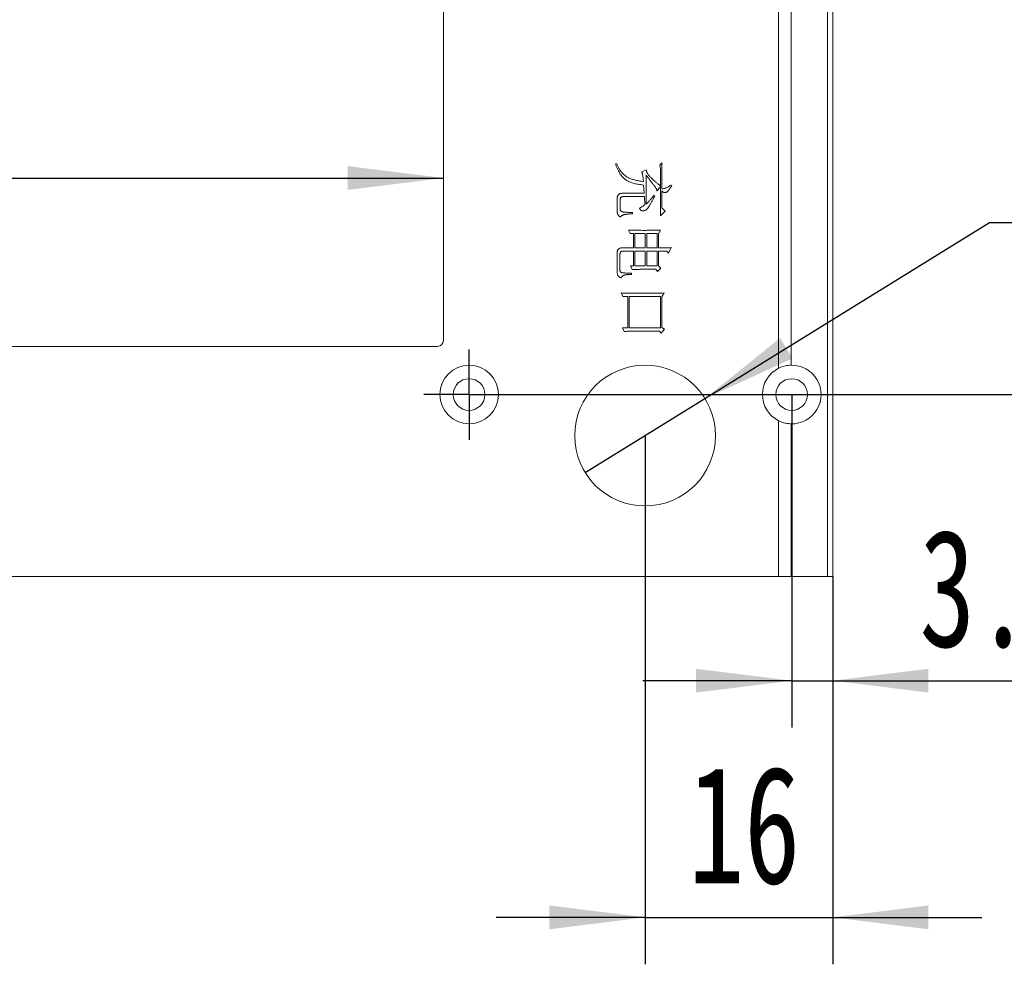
# Model space of a CAD drawing. Header units: millimetres. Extents: x -8 to 916, y -4 to 297.
# Tile 4 of 12: x 177 to 219, y 130 to 171. Entities that reach past the tile are written whole.
import ezdxf

# ---------------------------------------------------------------- set-up
doc = ezdxf.new("R2010")
doc.units = ezdxf.units.MM
doc.layers.add('10', color=7, linetype='Continuous')
doc.styles.add('SLDTEXTSTYLE0', font='TXT', dxfattribs={"width": 0.7, "bigfont": 'bigfont'})
doc.styles.add('SLDTEXTSTYLE1', font='TXT', dxfattribs={"width": 0.7})
doc.dimstyles.new('SLDDIMSTYLE0', dxfattribs={"dimtxt": 5, "dimasz": 4.08, "dimexe": 0, "dimexo": 0.0625, "dimgap": 1.25, "dimtad": 2, "dimlfac": 2, "dimrnd": 1e-09, "dimzin": 12, "dimdsep": 46, "dimtxsty": 'SLDTEXTSTYLE1', "dimsah": 1, "dimcen": 0.09, "dimadec": 0, "dimazin": 3, "dimtfac": 1, "dimtofl": 0, "dimtmove": 0, "dimatfit": 3, "dimfxl": 0, "dimfrac": 2, "dimtolj": 1, "dimtzin": 12, "dimarcsym": 0})
doc.dimstyles.new('SLDDIMSTYLE1', dxfattribs={"dimtxt": 5, "dimasz": 4.08, "dimexe": 0, "dimexo": 0.0625, "dimgap": 1.25, "dimtad": 2, "dimlfac": 2, "dimrnd": 1e-09, "dimzin": 4, "dimdsep": 46, "dimtxsty": 'SLDTEXTSTYLE1', "dimsah": 1, "dimcen": 0.09, "dimadec": 0, "dimazin": 1, "dimtfac": 1, "dimtofl": 0, "dimtmove": 0, "dimatfit": 3, "dimfxl": 0, "dimfrac": 2, "dimtolj": 1, "dimtzin": 12, "dimarcsym": 0})
doc.dimstyles.new('SLDDIMSTYLE4', dxfattribs={"dimtxt": 5, "dimasz": 4.08, "dimexe": 0, "dimexo": 0.0625, "dimgap": 1.25, "dimtad": 2, "dimlfac": 2, "dimrnd": 1e-09, "dimzin": 4, "dimdsep": 46, "dimtxsty": 'SLDTEXTSTYLE1', "dimsah": 1, "dimcen": 0.09, "dimadec": 0, "dimazin": 1, "dimtfac": 1, "dimtmove": 0, "dimatfit": 0, "dimfxl": 0, "dimfrac": 2, "dimtolj": 1, "dimtzin": 12, "dimarcsym": 0})
doc.dimstyles.new('SLDDIMSTYLE5', dxfattribs={"dimtxt": 5, "dimasz": 4.08, "dimexe": 0, "dimexo": 0.0625, "dimgap": 1.25, "dimtad": 2, "dimlfac": 2, "dimrnd": 1e-09, "dimzin": 12, "dimdsep": 46, "dimtxsty": 'SLDTEXTSTYLE1', "dimsah": 1, "dimcen": 0.09, "dimadec": 0, "dimazin": 3, "dimtfac": 1, "dimtmove": 0, "dimatfit": 0, "dimfxl": 0, "dimfrac": 2, "dimtolj": 1, "dimtzin": 12, "dimarcsym": 0})
doc.dimstyles.new('SLDDIMSTYLE7', dxfattribs={"dimtxt": 5, "dimasz": 4.08, "dimexe": 0, "dimexo": 0.0625, "dimgap": 1.25, "dimtad": 0, "dimtih": 1, "dimtoh": 1, "dimlfac": 2, "dimrnd": 1e-09, "dimzin": 12, "dimdsep": 46, "dimtxsty": 'SLDTEXTSTYLE1', "dimblk1": 'NONE', "dimsah": 1, "dimcen": 0, "dimadec": 0, "dimazin": 3, "dimtfac": 1, "dimtmove": 0, "dimatfit": 3, "dimldrblk": 'NONE', "dimfxl": 0, "dimfrac": 2, "dimtolj": 1, "dimtzin": 12, "dimarcsym": 0})

# ---------------------------------------------------------------- blocks, each defined once
blk = doc.blocks.new('_D_3')
at = {"layer": '10'}
for p, q in [((196.097, 195.755), (253.597, 195.755)), ((251.597, 195.755), (251.597, 154.755)), ((196.097, 154.755), (253.597, 154.755))]:
    blk.add_line(p, q, dxfattribs=at)
for points in [[(251.597, 195.755), (251.089, 191.675), (252.105, 191.675)], [(251.597, 154.755), (252.105, 158.835), (251.089, 158.835)]]:
    blk.add_solid(points, dxfattribs=at)
at = {"layer": '10', "insert": (245.152, 172.761), "char_height": 5, "attachment_point": 1, "rotation": 90, "style": 'SLDTEXTSTYLE1'}
blk.add_mtext('82', dxfattribs=at)
blk = doc.blocks.new('_D_6')
at = {"layer": '10'}
blk.add_line((135.747, 163.981), (194.997, 163.981), dxfattribs=at)
for points in [[(135.747, 163.981), (139.827, 163.473), (139.827, 164.489)], [(194.997, 163.981), (190.917, 164.489), (190.917, 163.473)]]:
    blk.add_solid(points, dxfattribs=at)
at = {"layer": '10', "insert": (158.387, 170.426), "char_height": 5, "attachment_point": 1, "style": 'SLDTEXTSTYLE1'}
blk.add_mtext('118.50', dxfattribs=at)
blk = doc.blocks.new('_D_12')
at = {"layer": '10'}
for p, q in [((203.597, 153.005), (203.597, 130.475)), ((211.597, 147.005), (211.597, 130.475)), ((203.597, 132.475), (197.247, 132.475)), ((203.597, 132.475), (211.597, 132.475)), ((211.597, 132.475), (217.947, 132.475))]:
    blk.add_line(p, q, dxfattribs=at)
for points in [[(203.597, 132.475), (199.517, 132.983), (199.517, 131.967)], [(211.597, 132.475), (215.677, 131.967), (215.677, 132.983)]]:
    blk.add_solid(points, dxfattribs=at)
at = {"layer": '10', "insert": (205.444, 138.92), "char_height": 5, "attachment_point": 1, "style": 'SLDTEXTSTYLE1'}
blk.add_mtext('16', dxfattribs=at)
blk = doc.blocks.new('_D_13')
at = {"layer": '10'}
for p, q in [((209.847, 154.755), (209.847, 140.561)), ((211.597, 147.005), (211.597, 140.561)), ((209.847, 142.561), (203.497, 142.561)), ((209.847, 142.561), (211.597, 142.561)), ((211.597, 142.561), (224.062, 142.561))]:
    blk.add_line(p, q, dxfattribs=at)
for points in [[(209.847, 142.561), (205.767, 143.069), (205.767, 142.053)], [(211.597, 142.561), (215.677, 142.053), (215.677, 143.069)]]:
    blk.add_solid(points, dxfattribs=at)
at = {"layer": '10', "insert": (215.291, 149.006), "char_height": 5, "attachment_point": 1, "style": 'SLDTEXTSTYLE1'}
blk.add_mtext('3.50', dxfattribs=at)
blk = doc.blocks.new('_D_17')
at = {"layer": '10'}
for p, q in [((206.148, 154.583), (218.282, 162.091)), ((218.282, 162.091), (241.067, 162.091)), ((201.046, 151.426), (206.148, 154.583))]:
    blk.add_line(p, q, dxfattribs=at)
blk.add_solid([(206.148, 154.583), (209.885, 156.298), (209.35, 157.162)], dxfattribs=at)
at = {"layer": '10', "char_height": 5, "attachment_point": 1}
for s, insert, style in [('%%c', (219.869, 166.998), 'SLDTEXTSTYLE1'), ('12', (225.747, 166.977), 'SLDTEXTSTYLE1'), ('贯\\M+190FA', (232.011, 166.977), 'SLDTEXTSTYLE0')]:
    blk.add_mtext(s, dxfattribs=dict(at, insert=insert, style=style))
blk = doc.blocks.new('_NONE')
blk = doc.blocks.new('SW_CENTERMARKSYMBOL_1')
at = {"layer": '10', "color": 0}
for p, q in [((0, 1.25), (0, 1.925)), ((0, 0), (0, 1.25)), ((-1.25, 0), (-1.925, 0)), ((0, 0), (-1.25, 0)), ((0, 0), (0, -1.25)), ((0, 0), (1.25, 0)), ((1.25, 0), (1.925, 0)), ((0, -1.25), (0, -1.925))]:
    blk.add_line(p, q, dxfattribs=at)

msp = doc.modelspace()

# ---------------------------------------------------------------- linework, layer by layer
at = {"color": 7, "linetype": 'Continuous', "lineweight": 15}
for p, q in [((211.3773113, 147.0048182), (211.3773113, 203.5048182)), ((211.59698121, 203.5048182), (211.59698121, 147.0048182)), ((209.28632104, 155.87202909), (209.28632104, 194.63760731)), ((209.81665113, 194.50518622), (209.81665113, 156.00445018)), ((194.99698121, 157.0548182), (194.99698121, 193.4548182)), ((202.33328258, 164.57277625), (202.37373635, 164.59300314)), ((204.22075048, 164.53232249), (204.31177145, 164.62334346)), ((204.31177145, 164.62334346), (204.31177145, 163.52097831)), ((203.45475091, 164.23903267), (203.64803001, 164.33005365)), ((203.63679286, 164.11767137), (203.63679286, 162.86360459)), ((204.2510908, 163.65245305), (204.2510908, 164.28959988)), ((203.55588532, 163.32882291), (203.53565844, 163.68279338)), ((204.69907882, 163.68279338), (204.73054286, 163.65245305)), ((202.61908096, 163.32882291), (203.55588532, 163.32882291)), ((204.2510908, 163.62211272), (204.10762976, 163.44007077)), ((204.2510908, 162.36804594), (204.2510908, 163.62211272)), ((204.31177145, 163.42995733), (204.31177145, 162.71190296)), ((202.40520039, 162.61076855), (202.40520039, 163.09621375)), ((202.53667513, 163.05575999), (202.53667513, 162.6714492)), ((203.56599876, 163.18723473), (202.65878558, 163.18723473)), ((203.58622565, 162.83326427), (203.56599876, 163.18723473)), ((203.97053644, 163.23780194), (204.0109902, 163.21757505)), ((203.06257411, 162.50963413), (203.06257411, 162.45906692)), ((204.45335964, 162.57031478), (204.2510908, 162.36804594)), ((204.31177145, 162.71190296), (204.45335964, 162.57031478)), ((202.95881769, 161.60953781), (202.88802359, 161.76123944)), ((203.10040587, 161.60953781), (202.95881769, 161.60953781)), ((203.10040587, 161.0027313), (203.10040587, 161.60953781)), ((203.16108652, 161.60953781), (203.16108652, 161.0027313)), ((203.60383053, 161.60953781), (203.16108652, 161.60953781)), ((203.60383053, 161.0027313), (203.60383053, 161.60953781)), ((203.66451118, 161.60953781), (203.66451118, 161.0027313)), ((204.10725519, 161.60953781), (203.66451118, 161.60953781)), ((204.10725519, 161.0027313), (204.10725519, 161.60953781)), ((204.25895681, 161.76123944), (204.16793584, 161.59942437)), ((204.16793584, 161.59942437), (204.16793584, 161.0027313)), ((202.40520039, 160.00150057), (202.40520039, 160.79034903)), ((202.60971666, 161.0027313), (203.10040587, 161.0027313)), ((203.10040587, 160.86114312), (202.63930784, 160.86114312)), ((203.10040587, 160.23410973), (203.10040587, 160.86114312)), ((203.16108652, 161.0027313), (203.60383053, 161.0027313)), ((203.60383053, 160.86114312), (203.16108652, 160.86114312)), ((203.16108652, 160.86114312), (203.16108652, 160.23410973)), ((203.60383053, 160.23410973), (203.60383053, 160.86114312)), ((203.66451118, 161.0027313), (204.10725519, 161.0027313)), ((203.66451118, 160.86114312), (203.66451118, 160.23410973)), ((204.10725519, 160.86114312), (203.66451118, 160.86114312)), ((204.10725519, 160.23410973), (204.10725519, 160.86114312)), ((204.16793584, 160.86114312), (204.16793584, 160.24422317)), ((204.52377916, 160.86114312), (204.16793584, 160.86114312)), ((204.59494782, 160.78023558), (204.52377916, 160.86114312)), ((204.70657025, 161.01284475), (204.59494782, 160.78023558)), ((202.52656169, 160.73978182), (202.52656169, 160.04195433)), ((202.97904457, 160.23410973), (203.10040587, 160.23410973)), ((203.04983866, 160.0824081), (202.97904457, 160.23410973)), ((203.02212034, 159.92059303), (203.02212034, 159.87002582)), ((203.16108652, 160.23410973), (203.60383053, 160.23410973)), ((203.66451118, 160.23410973), (204.10725519, 160.23410973)), ((204.12748207, 160.00150057), (204.05706255, 160.09252154)), ((204.26907025, 160.14308875), (204.12748207, 160.00150057)), ((204.16793584, 160.24422317), (204.26907025, 160.14308875)), ((202.64230442, 158.92947574), (202.57300861, 159.08117737)), ((204.41290587, 159.08117737), (204.31177145, 158.9193623)), ((202.86067984, 158.92947574), (202.64230442, 158.92947574)), ((202.86067984, 157.59450142), (202.86067984, 158.92947574)), ((204.2510908, 158.92947574), (202.92136049, 158.92947574)), ((202.92136049, 158.92947574), (202.92136049, 157.59450142)), ((204.2510908, 157.59450142), (204.2510908, 158.92947574)), ((204.31177145, 158.9193623), (204.31177145, 157.61472831)), ((202.62807068, 157.59450142), (202.86067984, 157.59450142)), ((202.69886478, 157.4427998), (202.62807068, 157.59450142)), ((202.92136049, 157.59450142), (204.2510908, 157.59450142)), ((204.2151319, 157.45291324), (203.21727231, 157.45291324)), ((204.27618712, 157.3720057), (204.2151319, 157.45291324)), ((204.41889902, 157.53382077), (204.27618712, 157.3720057)), ((204.31177145, 157.61472831), (204.41889902, 157.53382077)), ((135.99698121, 156.8048182), (194.74698121, 156.8048182)), ((209.28632104, 147.0048182), (209.28632104, 153.63760731)), ((209.81665113, 153.50518622), (209.81665113, 147.0048182)), ((131.90764139, 147.0048182), (209.28632104, 147.0048182)), ((209.81665113, 147.0048182), (209.28632104, 147.0048182)), ((211.3773113, 147.0048182), (209.81665113, 147.0048182)), ((211.59698121, 147.0048182), (211.3773113, 147.0048182))]:
    msp.add_line(p, q, dxfattribs=at)
for centre, radius in [((196.09698121, 154.7548182), 1.25), ((203.59698121, 153.0048182), 3), ((196.09698121, 154.7548182), 0.675), ((209.84698121, 154.7548182), 0.675)]:
    msp.add_circle(centre, radius, dxfattribs=at)
for centre, radius, start, end in [((194.74698121, 157.0548182), 0.25, 270, 0), ((209.84698121, 154.7548182), 1.25, 116.649289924, 243.350710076), ((209.84698121, 154.7548182), 1.25, 268.609634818, 91.390365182)]:
    msp.add_arc(centre, radius, start, end, dxfattribs=at)
for points, knots in [([(203.53565844, 163.68279338), (203.49478903, 163.68734458), (203.4156022, 163.6961628), (203.30099438, 163.71421817), (203.19429387, 163.73561768), (203.09545264, 163.76122356), (203.00434335, 163.78967959), (202.92114677, 163.82220934), (202.84606296, 163.85861818), (202.77696054, 163.89869917), (202.71333022, 163.94723471), (202.6529268, 164.00549608), (202.59448211, 164.07415516), (202.53790299, 164.15330202), (202.48333888, 164.24300968), (202.43122292, 164.34352443), (202.38005344, 164.45403343), (202.34923464, 164.53227684), (202.33328258, 164.57277625)], [0, 0, 0, 0, 0.0764470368, 0.1481205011, 0.2156358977, 0.2786958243, 0.3378695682, 0.3930041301, 0.444604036, 0.4928959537, 0.5412742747, 0.5929930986, 0.6486384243, 0.7086813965, 0.7736953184, 0.8436797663, 0.9190874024, 1, 1, 1, 1]), ([(202.37373635, 164.59300314), (202.39214167, 164.55568381), (202.42767708, 164.48363087), (202.48649243, 164.382954), (202.54653942, 164.29235953), (202.60869087, 164.21214548), (202.67293158, 164.1424084), (202.73876005, 164.0826807), (202.80701805, 164.03374252), (202.87785679, 163.99533747), (202.95073527, 163.96419489), (203.0253047, 163.93591205), (203.10265024, 163.91132084), (203.18239215, 163.88962941), (203.26461888, 163.87088563), (203.34931753, 163.85513425), (203.43654475, 163.84267143), (203.49567611, 163.83723905), (203.525545, 163.834495)], [0, 0, 0, 0, 0.085096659, 0.164297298, 0.2383219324, 0.3072934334, 0.3716365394, 0.4320442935, 0.4888123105, 0.5429921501, 0.5965178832, 0.650833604, 0.7060816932, 0.7624640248, 0.8198372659, 0.8785473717, 0.9386509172, 1, 1, 1, 1]), ([(204.2510908, 164.28959988), (204.25073277, 164.31108688), (204.25002792, 164.35338702), (204.24443104, 164.41548467), (204.23470892, 164.47503953), (204.22536241, 164.51339592), (204.22075048, 164.53232249)], [0, 0, 0, 0, 0.262765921, 0.5172913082, 0.7618123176, 1, 1, 1, 1]), ([(203.525545, 163.834495), (203.52375656, 163.85872393), (203.52033378, 163.90509427), (203.51408799, 163.97156211), (203.50661445, 164.03163089), (203.49847975, 164.08550593), (203.48940385, 164.13295562), (203.4787573, 164.17401576), (203.46803544, 164.20902331), (203.45892185, 164.22961063), (203.45475091, 164.23903267)], [0, 0, 0, 0, 0.1766538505, 0.3380875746, 0.4853792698, 0.6167331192, 0.7342462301, 0.8364177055, 0.9251345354, 1, 1, 1, 1]), ([(203.93382839, 163.72324714), (203.90957976, 163.75284272), (203.85983111, 163.81356119), (203.78636046, 163.90914655), (203.71110248, 164.01069531), (203.66195123, 164.0814534), (203.63679286, 164.11767137)], [0, 0, 0, 0, 0.2323765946, 0.4767452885, 0.7321687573, 1, 1, 1, 1]), ([(203.64803001, 164.33005365), (203.64884136, 164.31700335), (203.6505361, 164.28974377), (203.66223402, 164.24809977), (203.68089819, 164.20441339), (203.70721752, 164.15873331), (203.74041454, 164.11064507), (203.78106176, 164.06063103), (203.82902182, 164.00841581), (203.88283399, 163.95539278), (203.93864737, 163.90345207), (203.99278786, 163.85458193), (204.04352931, 163.81002776), (204.0912558, 163.76999981), (204.13517585, 163.7337525), (204.17664069, 163.70271285), (204.21455165, 163.67556324), (204.23940983, 163.659841), (204.2510908, 163.65245305)], [0, 0, 0, 0, 0.04208014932, 0.08789744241, 0.13861473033, 0.19506571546, 0.25762707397, 0.32694379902, 0.40277599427, 0.48622105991, 0.57056811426, 0.6487034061, 0.72148702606, 0.78837174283, 0.84963882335, 0.90513927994, 0.95542454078, 1, 1, 1, 1]), ([(204.10762976, 163.44007077), (204.10469192, 163.44975106), (204.09851867, 163.47009217), (204.08498171, 163.50071001), (204.06846415, 163.53332951), (204.04853876, 163.56789555), (204.02479901, 163.60411076), (203.99776397, 163.64230135), (203.96743045, 163.68252274), (203.94529683, 163.70934784), (203.93382839, 163.72324714)], [0, 0, 0, 0, 0.0906766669, 0.1905382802, 0.299737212, 0.4186591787, 0.5482093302, 0.6880512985, 0.8383652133, 1, 1, 1, 1]), ([(204.31177145, 163.52097831), (204.32527583, 163.52073012), (204.35317391, 163.52021741), (204.39617477, 163.52684911), (204.44140963, 163.53847104), (204.48855995, 163.55657031), (204.53835024, 163.57951205), (204.5901849, 163.60849268), (204.64433938, 163.64319572), (204.68035385, 163.66924802), (204.69907882, 163.68279338)], [0, 0, 0, 0, 0.09459111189, 0.19541157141, 0.30395854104, 0.42173736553, 0.54909113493, 0.68825889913, 0.83791670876, 1, 1, 1, 1]), ([(202.40520039, 163.09621375), (202.40574605, 163.11450017), (202.4067724, 163.1488957), (202.41692147, 163.19677769), (202.43329067, 163.23786614), (202.45727348, 163.27156871), (202.48820434, 163.29802236), (202.52619775, 163.31601955), (202.57053171, 163.32694433), (202.60228098, 163.32817285), (202.61908096, 163.32882291)], [0, 0, 0, 0, 0.1513950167, 0.2847639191, 0.4035487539, 0.5155619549, 0.6242307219, 0.7371724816, 0.8609260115, 1, 1, 1, 1]), ([(204.43725305, 163.35916324), (204.4266304, 163.36008999), (204.40473102, 163.36200057), (204.3727048, 163.37659564), (204.3408616, 163.39909184), (204.32191001, 163.41920003), (204.31177145, 163.42995733)], [0, 0, 0, 0, 0.2144538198, 0.4421129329, 0.7015464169, 1, 1, 1, 1]), ([(204.73054286, 163.65245305), (204.71960417, 163.63407082), (204.69888608, 163.59925452), (204.66872843, 163.55025795), (204.640157, 163.50814422), (204.61458242, 163.4717479), (204.59045062, 163.44229078), (204.56949781, 163.41834726), (204.55031949, 163.40097735), (204.52841751, 163.38680087), (204.50357728, 163.37709579), (204.47829775, 163.36671869), (204.45651007, 163.3606584), (204.44314657, 163.35962082), (204.43725305, 163.35916324)], [0, 0, 0, 0, 0.1485330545, 0.281324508, 0.3993865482, 0.5018818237, 0.5900261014, 0.663681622, 0.722647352, 0.7690598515, 0.8439700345, 0.9070853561, 0.9590231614, 1, 1, 1, 1]), ([(202.65878558, 163.18723473), (202.64924859, 163.18698892), (202.63105629, 163.18652004), (202.60582501, 163.17995096), (202.58388649, 163.17004519), (202.5667013, 163.1546598), (202.55280984, 163.13589387), (202.54300174, 163.11272032), (202.53763651, 163.08547247), (202.53700719, 163.06602252), (202.53667513, 163.05575999)], [0, 0, 0, 0, 0.1387587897, 0.2646896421, 0.377951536, 0.48643872, 0.5972116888, 0.7163435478, 0.8503320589, 1, 1, 1, 1]), ([(204.0109902, 163.21757505), (203.99906776, 163.19419344), (203.97593146, 163.14881986), (203.94121565, 163.0833433), (203.90896724, 163.02171838), (203.87722935, 162.96494037), (203.84778376, 162.9119714), (203.8196291, 162.86330834), (203.79334425, 162.81878351), (203.7679027, 162.7789101), (203.74461889, 162.74297773), (203.72238962, 162.71145921), (203.70202736, 162.68401493), (203.68279366, 162.66121938), (203.66566778, 162.64207081), (203.64971699, 162.62756154), (203.6354431, 162.61681925), (203.61203964, 162.60633305), (203.58140953, 162.59894866), (203.54798431, 162.5885859), (203.52362471, 162.58238377), (203.51032699, 162.58096328), (203.50531811, 162.58042822)], [0, 0, 0, 0, 0.0929119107, 0.1803018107, 0.2623602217, 0.3391228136, 0.410562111, 0.4769007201, 0.5381508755, 0.5935788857, 0.6443333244, 0.6897057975, 0.7301057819, 0.7652505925, 0.7952813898, 0.8209409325, 0.8415455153, 0.8581548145, 0.9112882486, 0.9526960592, 0.9821819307, 1, 1, 1, 1]), ([(203.63679286, 162.86360459), (203.646756, 162.87211098), (203.6683405, 162.8905395), (203.70096213, 162.92279806), (203.73794766, 162.96002297), (203.77738226, 163.00424239), (203.82085379, 163.05404374), (203.86802774, 163.10968236), (203.91815609, 163.17175483), (203.95259179, 163.21517528), (203.97053644, 163.23780194)], [0, 0, 0, 0, 0.0782417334, 0.1695056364, 0.2739475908, 0.3917136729, 0.5233563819, 0.6689136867, 0.8274689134, 1, 1, 1, 1]), ([(202.54678858, 162.31747874), (202.53477509, 162.32445091), (202.51110202, 162.33818985), (202.48076633, 162.36538927), (202.45461996, 162.39596255), (202.43443748, 162.43124992), (202.41935304, 162.47043679), (202.40938444, 162.51366507), (202.40402833, 162.56094394), (202.40480067, 162.59377616), (202.40520039, 162.61076855)], [0, 0, 0, 0, 0.1203163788, 0.2370883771, 0.3517426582, 0.4683283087, 0.5881160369, 0.715123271, 0.8525614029, 1, 1, 1, 1]), ([(202.53667513, 162.6714492), (202.53700987, 162.66180664), (202.53764153, 162.64361061), (202.54298642, 162.61793877), (202.55150225, 162.59553701), (202.56362586, 162.57615607), (202.5799071, 162.56063238), (202.59921435, 162.5479611), (202.62243035, 162.53946728), (202.64922311, 162.5340895), (202.68071818, 162.53066729), (202.71757323, 162.52738516), (202.76040468, 162.52404287), (202.80921205, 162.52056293), (202.86404715, 162.5177953), (202.92496407, 162.51461666), (202.99177769, 162.51218372), (203.03835186, 162.51050644), (203.06257411, 162.50963413)], [0, 0, 0, 0, 0.04725344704, 0.08916983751, 0.12794925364, 0.1643028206, 0.20024659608, 0.23744653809, 0.27679715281, 0.3206377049, 0.37122583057, 0.43210258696, 0.50213242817, 0.58193386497, 0.67208861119, 0.77141690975, 0.8811187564, 1, 1, 1, 1]), ([(203.06257411, 162.45906692), (203.03847347, 162.45736109), (202.99263169, 162.45411643), (202.92745574, 162.44884857), (202.8693671, 162.44374989), (202.81840001, 162.43822839), (202.77445734, 162.43219333), (202.73759241, 162.42632856), (202.70774114, 162.42062727), (202.67773359, 162.41224857), (202.64566157, 162.39862954), (202.61015673, 162.37762486), (202.57689037, 162.35015246), (202.5570266, 162.32859151), (202.54678858, 162.31747874)], [0, 0, 0, 0, 0.131445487, 0.2500221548, 0.3557391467, 0.4486814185, 0.528896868, 0.5970181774, 0.651770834, 0.6941319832, 0.7662924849, 0.8406170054, 0.9178520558, 1, 1, 1, 1]), ([(203.36372993, 162.68156264), (203.36434677, 162.68504223), (203.36570668, 162.69271346), (203.37442395, 162.70310332), (203.3874316, 162.71304054), (203.39820293, 162.71881188), (203.4041837, 162.72201641)], [0, 0, 0, 0, 0.1753007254, 0.3864749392, 0.6593410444, 1, 1, 1, 1]), ([(203.50531811, 162.58042822), (203.49552255, 162.58090815), (203.47662092, 162.58183423), (203.44948459, 162.58974851), (203.42488611, 162.60243772), (203.4041678, 162.62008129), (203.38748852, 162.63853396), (203.37453515, 162.65479445), (203.36602749, 162.66873464), (203.36441265, 162.67775081), (203.36372993, 162.68156264)], [0, 0, 0, 0, 0.1578348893, 0.3045600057, 0.452402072, 0.601298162, 0.7410762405, 0.8531454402, 0.9379131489, 1, 1, 1, 1]), ([(203.4041837, 162.72201641), (203.41680753, 162.72936014), (203.4439052, 162.74512382), (203.4870001, 162.77086989), (203.53477039, 162.80107444), (203.56848671, 162.82216699), (203.58622565, 162.83326427)], [0, 0, 0, 0, 0.2053506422, 0.4407951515, 0.7057892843, 1, 1, 1, 1]), ([(202.88802359, 161.76123944), (203.00413478, 161.7584074), (203.23932924, 161.75267085), (203.5337839, 161.75065033), (203.76877165, 161.75165686), (203.93883027, 161.75355329), (204.1014097, 161.75630298), (204.20726893, 161.75961989), (204.25895681, 161.76123944)], [0, 0, 0, 0, 0.2541210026, 0.5147467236, 0.6442376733, 0.7682712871, 0.8868538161, 1, 1, 1, 1]), ([(202.40520039, 160.79034903), (202.405829, 160.80700246), (202.40701257, 160.83835817), (202.41621153, 160.88236435), (202.43215526, 160.91990477), (202.45536595, 160.9504619), (202.48480206, 160.97449819), (202.52087872, 160.99144291), (202.56340946, 161.00097501), (202.5936849, 161.00212327), (202.60971666, 161.0027313)], [0, 0, 0, 0, 0.1478153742, 0.2783124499, 0.3969809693, 0.5069816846, 0.6157402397, 0.7313011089, 0.8577157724, 1, 1, 1, 1]), ([(202.63930784, 160.86114312), (202.63041831, 160.86081843), (202.61368319, 160.86020717), (202.59017272, 160.85478861), (202.57060764, 160.84458768), (202.55379725, 160.83142792), (202.54139027, 160.81360323), (202.53268704, 160.79224824), (202.52755954, 160.76723845), (202.52690747, 160.74929612), (202.52656169, 160.73978182)], [0, 0, 0, 0, 0.1405129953, 0.264524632, 0.3775359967, 0.4869910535, 0.5987540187, 0.7164448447, 0.8496389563, 1, 1, 1, 1]), ([(204.16793584, 161.0027313), (204.21600669, 161.00289152), (204.31002941, 161.0032049), (204.44787525, 161.00517036), (204.57936907, 161.00789984), (204.66487169, 161.01122373), (204.70657025, 161.01284475)], [0, 0, 0, 0, 0.267672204, 0.5235452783, 0.7676389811, 1, 1, 1, 1]), ([(202.55690202, 159.72843764), (202.54420471, 159.73521422), (202.51961576, 159.7483374), (202.48754407, 159.77281743), (202.46046975, 159.79928894), (202.43926513, 159.82928295), (202.42340468, 159.86405132), (202.4131206, 159.90449673), (202.40623485, 159.95094985), (202.40555869, 159.98399149), (202.40520039, 160.00150057)], [0, 0, 0, 0, 0.1292392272, 0.2502780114, 0.3614296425, 0.4685909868, 0.57861403, 0.703088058, 0.8426635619, 1, 1, 1, 1]), ([(202.52656169, 160.04195433), (202.52754944, 160.03477604), (202.52946031, 160.02088923), (202.53646599, 160.00178396), (202.54533431, 159.98473669), (202.55763443, 159.97066686), (202.57263345, 159.95929768), (202.59017076, 159.95012555), (202.61049796, 159.94391345), (202.63397103, 159.94041092), (202.66162192, 159.93787987), (202.69499796, 159.93587448), (202.73455921, 159.93309369), (202.78026541, 159.93058897), (202.83194518, 159.92781744), (202.88977763, 159.92585705), (202.95381639, 159.92303835), (202.99864582, 159.92143343), (203.02212034, 159.92059303)], [0, 0, 0, 0, 0.0393393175, 0.0761041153, 0.1101746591, 0.1434284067, 0.1768761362, 0.212146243, 0.250630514, 0.2919799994, 0.3411550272, 0.4017928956, 0.4740066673, 0.5570763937, 0.6510068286, 0.7557725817, 0.8721125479, 1, 1, 1, 1]), ([(204.05706255, 160.09252154), (204.0242251, 160.09251121), (203.96017334, 160.09249105), (203.8665298, 160.09263404), (203.7776319, 160.09213192), (203.69347803, 160.09178694), (203.61406869, 160.0914181), (203.53940438, 160.09100166), (203.46935712, 160.09077477), (203.40393381, 160.08990517), (203.34325296, 160.08918388), (203.28744141, 160.08844527), (203.23637571, 160.08765109), (203.18992266, 160.08705584), (203.14822442, 160.08583564), (203.1112662, 160.08472792), (203.07905167, 160.08362619), (203.05907769, 160.08279334), (203.04983866, 160.0824081)], [0, 0, 0, 0, 0.097795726, 0.1907574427, 0.2788859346, 0.362552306, 0.4413847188, 0.5153831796, 0.5849195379, 0.6499969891, 0.7102407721, 0.7656509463, 0.8162275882, 0.8623425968, 0.9040043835, 0.9404624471, 0.9724607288, 1, 1, 1, 1]), ([(203.02212034, 159.87002582), (203.00189052, 159.87004481), (202.96329374, 159.87008104), (202.90811177, 159.86788514), (202.85835752, 159.86571025), (202.81404303, 159.86136893), (202.77502242, 159.8567057), (202.74116407, 159.85096247), (202.71275031, 159.84356543), (202.68221186, 159.83268626), (202.64957448, 159.81548576), (202.61455171, 159.79112181), (202.58305457, 159.76227615), (202.56570378, 159.73982615), (202.55690202, 159.72843764)], [0, 0, 0, 0, 0.1194140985, 0.2278319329, 0.3260032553, 0.4133593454, 0.4906153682, 0.5579954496, 0.6159231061, 0.6637217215, 0.7491056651, 0.832740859, 0.9151522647, 1, 1, 1, 1]), ([(202.57300861, 159.08117737), (202.603224, 159.08042883), (202.6665248, 159.07886067), (202.76577847, 159.07638926), (202.87366571, 159.07521289), (202.99015363, 159.07353852), (203.11526243, 159.07244965), (203.24886131, 159.07186731), (203.39107244, 159.07081187), (203.53853015, 159.07119511), (203.68461449, 159.07080933), (203.82245565, 159.07185384), (203.94881285, 159.07244202), (204.06380878, 159.07351405), (204.1673111, 159.07518271), (204.25934401, 159.07635097), (204.33986934, 159.07877811), (204.38980769, 159.08041859), (204.41290587, 159.08117737)], [0, 0, 0, 0, 0.04927733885, 0.10323530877, 0.16186705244, 0.22518032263, 0.29317304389, 0.36584610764, 0.44299748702, 0.52503329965, 0.60625486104, 0.68116708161, 0.74976895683, 0.8122657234, 0.86865850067, 0.91853803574, 0.96232107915, 1, 1, 1, 1]), ([(203.21727231, 157.45291324), (203.19080219, 157.45298664), (203.13923417, 157.45312963), (203.06407256, 157.4521199), (202.99302593, 157.45151879), (202.9262239, 157.45043929), (202.8634283, 157.4487512), (202.80485066, 157.44758717), (202.75042807, 157.4450994), (202.71559561, 157.44354595), (202.69886478, 157.4427998)], [0, 0, 0, 0, 0.1531346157, 0.2983307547, 0.4348593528, 0.5641751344, 0.6848393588, 0.7982824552, 0.9031103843, 1, 1, 1, 1]), ([(209.81665113, 156.00445018), (209.78047785, 156.00357222), (209.74129605, 156.00105984), (209.65732881, 155.99107042), (209.61201387, 155.98343683), (209.47448202, 155.95172999), (209.37778659, 155.91793009), (209.28632104, 155.87202909)], [0, 0, 0, 0, 0.25, 0.25, 0.5, 0.5, 1, 1, 1, 1]), ([(209.28632104, 153.63760731), (209.33203561, 153.61466595), (209.37839494, 153.59490295), (209.47208747, 153.56132285), (209.51992808, 153.5474446), (209.65749377, 153.51568397), (209.74427827, 153.5069428), (209.81665113, 153.50518622)], [0, 0, 0, 0, 0.25, 0.25, 0.5, 0.5, 1, 1, 1, 1])]:
    msp.add_open_spline(points, degree=3, knots=knots, dxfattribs=at)

# ---------------------------------------------------------------- block references
at = {"layer": '10'}
msp.add_blockref('SW_CENTERMARKSYMBOL_1', (196.09698121, 154.7548182), dxfattribs=at)

# ---------------------------------------------------------------- dimensions: what is measured, and where the dimension line sits
dim = msp.add_linear_dim(base=(251.59698121, 154.7548182), p1=(196.09698121, 195.7548182), p2=(196.09698121, 154.7548182), angle=90, dimstyle='SLDDIMSTYLE0', dxfattribs=at)
dim.commit()
dim.dimension.update_dxf_attribs({"geometry": '_D_3', "text_midpoint": (251.59698121, 174.95187178), "dimtype": 160})
for base, p1, p2, dimstyle, picture, middle in [((194.99698121, 163.98052394), (135.74698121, 157.0548182), (194.99698121, 157.0548182), 'SLDDIMSTYLE1', '_D_6', (164.96346645, 163.98052394)), ((211.59698121, 142.56082607), (209.84698121, 154.7548182), (211.59698121, 147.0048182), 'SLDDIMSTYLE4', '_D_13', (219.67638083, 142.56082607)), ((211.59698121, 132.47490296), (203.59698121, 153.0048182), (211.59698121, 147.0048182), 'SLDDIMSTYLE5', '_D_12', (207.63462729, 132.47490296))]:
    dim = msp.add_linear_dim(base=base, p1=p1, p2=p2, dimstyle=dimstyle, dxfattribs=at)
    dim.commit()
    dim.dimension.update_dxf_attribs({"geometry": picture, "text_midpoint": middle, "dimtype": 160})
dim = msp.add_diameter_dim_2p(p1=(201.04582291, 151.42634068), p2=(206.14813952, 154.58329573), text='<> 贯穿', dimstyle='SLDDIMSTYLE7', dxfattribs=at)
dim.commit()
dim.dimension.update_dxf_attribs({"geometry": '_D_17', "text_midpoint": (230.46802588, 164.40319204), "dimtype": 163})

doc.saveas('drawing.dxf')
